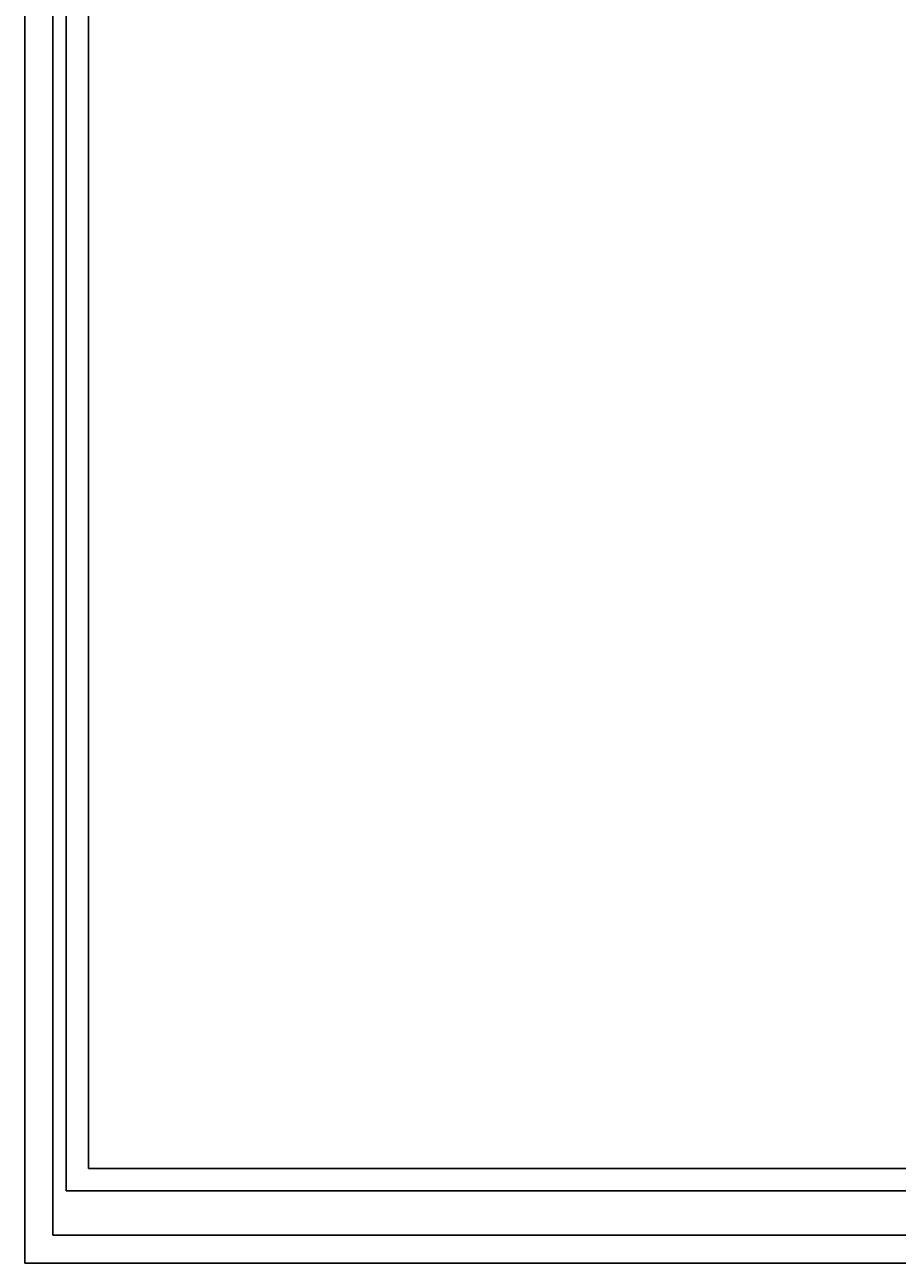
# Model space of a CAD drawing. Extents: x 0 to 1822, y 0 to 1276.
# Tile 1 of 6: x 0 to 576, y 0 to 818. Entities that reach past the tile are written whole.
import ezdxf

# ---------------------------------------------------------------- set-up
doc = ezdxf.new("R2010")
doc.units = 0
doc.layers.get('0').update_dxf_attribs({"linetype": 'CONTINUOUS'})
doc.layers.add('TOP', color=7, linetype='CONTINUOUS')
doc.styles.add('DEFAULT', font='simplex.shx')
doc.styles.add('ISO-1', font='isocp.shx')

msp = doc.modelspace()

# ---------------------------------------------------------------- linework, layer by layer
at = {"color": 251, "linetype": 'CONTINUOUS'}
for q in [(0, 1276.32), (1804.59, 0)]:
    msp.add_line((0, 0), q, dxfattribs=at)
at = {"color": 252, "linetype": 'CONTINUOUS'}
for p, q in [((0, 1276.32), (0, 0)), ((18.57, 1217.82), (18.57, 18.57)), ((41.97, 62.45), (41.97, 1209.05)), ((1718, 62.45), (41.97, 62.45)), ((1726.77, 18.57), (18.57, 18.57)), ((1726.77, 18.57), (18.57, 18.57))]:
    msp.add_line(p, q, dxfattribs=at)
at = {"color": 2, "linetype": 'CONTINUOUS'}
for p, q in [((27.35, 47.82), (27.35, 1209.05)), ((1718, 47.82), (27.35, 47.82))]:
    msp.add_line(p, q, dxfattribs=at)

# ---------------------------------------------------------------- texts
at = {"char_height": 2.5, "width": 2.6372, "attachment_point": 7, "style": 'DEFAULT'}
for insert in [(15.57, 426.69), (19.57, 410.44)]:
    msp.add_mtext('\\W01.124;\\T0.94;\\fsimplex.shx,bigfont.shx; \\fsimplex.shx,bigfont.shx;', dxfattribs=dict(at, insert=insert))
at = {"char_height": 2.5, "attachment_point": 7, "style": 'DEFAULT'}
for s, insert in [('\\W00.928;\\T0.85;\\fsimplex.shx,bigfont.shx;\\fsimplex.shx,bigfont.shx;', (17.95, 426.83)), ('\\W00.928;\\T0.85;\\fsimplex.shx,bigfont.shx;\\fsimplex.shx,bigfont.shx;', (15.45, 423.58)), ('\\W00.928;\\T0.85;\\fsimplex.shx,bigfont.shx;\\fsimplex.shx,bigfont.shx;', (15.45, 417.08)), ('\\W01.124;\\T0.94;\\fsimplex.shx,bigfont.shx;\\fsimplex.shx,bigfont.shx;', (15.57, 420.19)), ('\\W00.928;\\T0.85;\\fsimplex.shx,bigfont.shx;\\fsimplex.shx,bigfont.shx;', (17.95, 420.33)), ('\\W01.124;\\T0.94;\\fsimplex.shx,bigfont.shx;\\fsimplex.shx,bigfont.shx;', (15.57, 413.69))]:
    msp.add_mtext(s, dxfattribs=dict(at, insert=insert))
at = {"char_height": 4, "width": 533.103, "attachment_point": 1}
for s, insert in [('\\W01.124;\\T0.94;\\fsimplex.shx,bigfont.shx;\\fsimplex.shx,bigfont.shx;', (56.71, 415.86)), ('\\W00.928;\\T0.85;\\fsimplex.shx,bigfont.shx;\\fsimplex.shx,bigfont.shx;', (58.62, 415.77)), ('\\W01.124;\\T0.94;\\fsimplex.shx,bigfont.shx;\\fsimplex.shx,bigfont.shx;', (62.71, 415.66)), ('\\W00.928;\\T0.85;\\fsimplex.shx,bigfont.shx;\\fsimplex.shx,bigfont.shx;', (64.62, 415.77)), ('\\W01.124;\\T0.94;\\fsimplex.shx,bigfont.shx;\\fsimplex.shx,bigfont.shx;', (68.71, 415.66)), ('\\W00.928;\\T0.85;\\fsimplex.shx,bigfont.shx; \\fsimplex.shx,bigfont.shx;', (69.36, 411.4)), ('\\W00.928;\\T0.85;\\fsimplex.shx,bigfont.shx;\\fsimplex.shx,bigfont.shx;', (80.62, 415.77)), ('\\W01.124;\\T0.94;\\fsimplex.shx,bigfont.shx;\\fsimplex.shx,bigfont.shx;', (84.71, 415.66)), ('\\W00.928;\\T0.85;\\fsimplex.shx,bigfont.shx;\\fsimplex.shx,bigfont.shx;', (86.62, 415.77)), ('\\W01.124;\\T0.94;\\fsimplex.shx,bigfont.shx;\\fsimplex.shx,bigfont.shx;', (90.71, 415.66)), ('\\W00.928;\\T0.85;\\fsimplex.shx,bigfont.shx;\\fsimplex.shx,bigfont.shx;', (92.62, 415.77)), ('\\W00.928;\\T0.85;\\fsimplex.shx,bigfont.shx;\\fsimplex.shx,bigfont.shx;', (74.9, 403.62)), ('\\W01.124;\\T0.94;\\fsimplex.shx,bigfont.shx;\\fsimplex.shx,bigfont.shx;', (91.08, 403.39)), ('\\W00.928;\\T0.85;\\fsimplex.shx,bigfont.shx;\\fsimplex.shx,bigfont.shx;', (94.9, 403.62)), ('\\W00.928;\\T0.85;\\fsimplex.shx,bigfont.shx;\\fsimplex.shx,bigfont.shx;', (97.9, 403.62)), ('\\W01.124;\\T0.94;\\fsimplex.shx,bigfont.shx;\\fsimplex.shx,bigfont.shx;', (114.08, 403.39)), ('\\W00.928;\\T0.85;\\fsimplex.shx,bigfont.shx;\\fsimplex.shx,bigfont.shx;', (117.9, 403.62)), ('\\W00.928;\\T0.85;\\fsimplex.shx,bigfont.shx;\\fsimplex.shx,bigfont.shx;', (120.9, 403.62)), ('\\W01.124;\\T0.94;\\fsimplex.shx,bigfont.shx;\\fsimplex.shx,bigfont.shx;', (137.08, 403.39)), ('\\W00.928;\\T0.85;\\fsimplex.shx,bigfont.shx;\\fsimplex.shx,bigfont.shx;', (140.9, 403.62))]:
    msp.add_mtext(s, dxfattribs=dict(at, insert=insert))
at = {"layer": 'TOP', "color": 252, "linetype": 'CONTINUOUS', "attachment_point": 7, "style": 'DEFAULT'}
for s, insert, char_height, width in [('\\W01.033;\\T0.85;\\fsimplex.shx,bigfont.shx; \\fsimplex.shx,bigfont.shx;', (548.28, 408.87), 2.5, 8.8989), ('\\W00.890;\\T0.85;\\fsimplex.shx,bigfont.shx; \\fsimplex.shx,bigfont.shx;', (548.37, 408.85), 2.5, 8.8989), ('\\W00.890;\\T0.85;\\fsimplex.shx,bigfont.shx; \\fsimplex.shx,bigfont.shx;', (560.37, 408.85), 2.5, 8.8989), ('\\W00.866;\\T0.85;\\fsimplex.shx,bigfont.shx; \\fsimplex.shx,bigfont.shx;', (493.33, 408.63), 2.5, 8.8989), ('\\W00.848;\\T0.85;\\fsimplex.shx,bigfont.shx; \\fsimplex.shx,bigfont.shx;', (545.15, 408.75), 2.5, 8.8989), ('\\W01.015;\\fsimplex.shx,bigfont.shx;  \\fsimplex.shx,bigfont.shx;', (207.04, 395.69), 2, 3.6115), ('\\W00.890;\\T0.85;\\fsimplex.shx,bigfont.shx; \\fsimplex.shx,bigfont.shx;', (463.44, 61.84), 3, 8.8989), ('\\W00.890;\\T0.85;\\fsimplex.shx,bigfont.shx; \\fsimplex.shx,bigfont.shx;', (484.65, 61.82), 3, 8.8989), ('\\W00.803;\\T0.85;\\fsimplex.shx,bigfont.shx; \\fsimplex.shx,bigfont.shx;', (494.42, 54.36), 3, 8.8989), ('\\W00.852;\\T0.85;\\fsimplex.shx,bigfont.shx; \\fsimplex.shx,bigfont.shx;', (463.29, 46.59), 3, 8.8989), ('\\W00.852;\\T0.85;\\fsimplex.shx,bigfont.shx; \\fsimplex.shx,bigfont.shx;', (490.45, 46.53), 2.8, 8.8989), ('\\W00.803;\\T0.85;\\fsimplex.shx,bigfont.shx;\\fsimplex.shx,bigfont.shx;', (511.5, 42.55), 3, 14.6499), ('\\W00.861;\\T0.85;\\fsimplex.shx,bigfont.shx; \\fsimplex.shx,bigfont.shx;', (512.83, 46.88), 2.8, 8.8989), ('\\W00.852;\\T0.85;\\fsimplex.shx,bigfont.shx; \\fsimplex.shx,bigfont.shx;', (529.83, 42.26), 3, 14.6499), ('\\W01.037;\\T0.85;\\fsimplex.shx,bigfont.shx; \\fsimplex.shx,bigfont.shx;', (532.71, 29.31), 3, 14.6499)]:
    msp.add_mtext(s, dxfattribs=dict(at, insert=insert, char_height=char_height, width=width))
at = {"layer": 'TOP', "color": 252, "linetype": 'CONTINUOUS', "char_height": 2, "attachment_point": 7}
for s, insert, style in [('\\W00.991;\\fsimplex.shx,bigfont.shx;\\fsimplex.shx,bigfont.shx;', (199.02, 395.69), 'DEFAULT'), ('\\W00.815;\\fisocp.shx;\\fisocp.shx,bigfont.shx;', (211.02, 395.81), 'ISO-1')]:
    msp.add_mtext(s, dxfattribs=dict(at, insert=insert, style=style))

doc.saveas('drawing.dxf')
